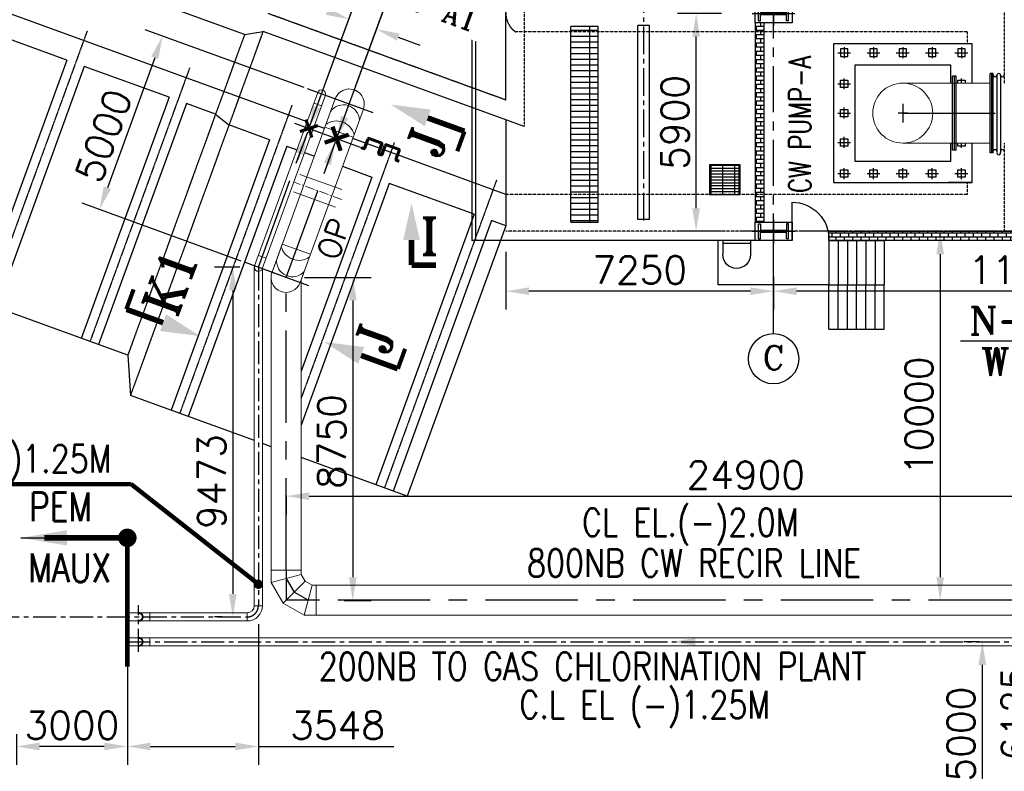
# Model space of a CAD drawing. Header units: inches. Extents: x -341304 to 31571016, y -692717 to 2132253.
# Tile 95 of 256: x 338793 to 365459, y -318616 to -298251. Entities that reach past the tile are written whole.
import ezdxf
from ezdxf.enums import TextEntityAlignment as Align

# ---------------------------------------------------------------- set-up
doc = ezdxf.new("R2010")
doc.units = ezdxf.units.IN
doc.header["$MEASUREMENT"] = 0
for name, pattern in [('CENTER', [2, 1.25, -0.25, 0.25, -0.25]), ('CENTER2', [1.125, 0.75, -0.125, 0.125, -0.125]), ('DASHED2', [0.375, 0.25, -0.125]), ('HIDDEN', [0.375, 0.25, -0.125])]:
    doc.linetypes.add(name, pattern=pattern)
for name, color, linetype in [('0- CW RECIRCULATION', 4, 'DASHED2'), ('0-CL', 8, 'CENTER'), ('0-CW GAS CHLORINATION', 30, 'Continuous'), ('1A', 3, 'Continuous'), ('3', 2, 'HIDDEN'), ('7', 1, 'CENTER'), ('CEN', 1, 'CENTER'), ('CL', 8, 'CENTER'), ('CW PH Elevation', 8, 'Continuous'), ('CWPIPE', 3, 'CENTER'), ('DIM', 1, 'Continuous'), ('EQP0', 3, 'Continuous'), ('PH Plan', 7, 'Continuous'), ('Sump Plan', 7, 'Continuous'), ('text', 3, 'Continuous')]:
    doc.layers.add(name, color=color, linetype=linetype)
doc.styles.add('ROMANC', font='ROMANC.SHX')
doc.styles.add('ROMANS', font='romans')
doc.styles.add('ROMANT', font='romant', dxfattribs={"height": 5})
doc.styles.add('S1', font='ROMANS1')
doc.linetypes.add('FENCELINE1', pattern='A,0.25,-0.1,[133,ltypeshp.shx,S=0.1,R=0,X=-0.1,Y=0],-0.1,1', length=1.45)
doc.dimstyles.new('DIMS-1000', dxfattribs={"dimscale": 1000, "dimtxt": 2.5, "dimasz": 2.5, "dimexe": 1, "dimexo": 1, "dimgap": 1, "dimtad": 1, "dimdec": 0, "dimzin": 0, "dimdsep": 46, "dimtxsty": 'S1', "dimcen": 1, "dimclrd": 8, "dimclre": 8, "dimclrt": 3, "dimadec": 0, "dimazin": 0, "dimtfac": 1, "dimtdec": 0, "dimtix": 1, "dimtofl": 0, "dimtmove": 0, "dimatfit": 3, "dimfxl": 1, "dimtolj": 1, "dimtzin": 0, "dimarcsym": 0})
doc.dimstyles.new('User600', dxfattribs={"dimscale": 500, "dimtxt": 1.5, "dimasz": 1.25, "dimexe": 1, "dimexo": 1, "dimgap": 0.4, "dimtad": 1, "dimdec": 0, "dimzin": 0, "dimdsep": 46, "dimtxsty": 'ROMANS', "dimcen": 1, "dimclrd": 8, "dimclre": 8, "dimclrt": 3, "dimadec": 0, "dimazin": 0, "dimtfac": 1, "dimtdec": 0, "dimtix": 1, "dimtofl": 0, "dimtmove": 0, "dimatfit": 3, "dimfxl": 1, "dimtolj": 1, "dimtzin": 0, "dimarcsym": 0})

# ---------------------------------------------------------------- blocks, each defined once
blk = doc.blocks.new('*D287')
at = {"color": 8, "lineweight": -2, "transparency": 16777216}
for p, q in [((359209, -305108), (359209, -305108)), ((370709, -305103), (370709, -306108)), ((370084, -305608), (359834, -305608))]:
    blk.add_line(p, q, dxfattribs=at)
at = {"color": 8, "transparency": 16777216}
for points in [[(359834, -305503), (359834, -305712), (359209, -305608)], [(370084, -305503), (370084, -305712), (370709, -305608)]]:
    blk.add_solid(points, dxfattribs=at)
at = {"layer": 'Defpoints', "color": 0, "transparency": 16777216}
for p in [(370709, -304603), (359209, -305608), (359209, -305608)]:
    blk.add_point(p, dxfattribs=at)
at = {"color": 3, "transparency": 16777216, "insert": (366092, -305033), "char_height": 750, "attachment_point": 5, "style": 'ROMANS'}
blk.add_mtext('\\A1;11500', dxfattribs=at)
blk = doc.blocks.new('CW PUMP H COLU')
at = {"color": 254}
for p, q in [((-2122704, -102753), (-2122704, -102350)), ((-2122704, -102350), (-2122653, -102350)), ((-2122653, -102350), (-2122653, -102526)), ((-2121895, -102350), (-2121946, -102350)), ((-2121946, -102350), (-2121946, -102526)), ((-2121895, -102753), (-2121895, -102350)), ((-2122653, -102526), (-2121946, -102526)), ((-2122653, -102753), (-2122653, -102577)), ((-2122653, -102577), (-2121946, -102577)), ((-2121946, -102753), (-2121946, -102577)), ((-2122704, -102753), (-2122653, -102753)), ((-2121895, -102753), (-2121946, -102753))]:
    blk.add_line(p, q, dxfattribs=at)
blk.add_lwpolyline([(-2121799, -102802), (-2122799, -102802), (-2122799, -102302), (-2121799, -102302)], close=True, dxfattribs=at)
at = {"layer": 'CL'}
for p, q in [((-2122299, -102221), (-2122299, -102883)), ((-2122878, -102552), (-2121721, -102552))]:
    blk.add_line(p, q, dxfattribs=at)
blk = doc.blocks.new('Comm CWPH')
at = {"layer": 'PH Plan'}
h = blk.add_hatch(dxfattribs=at)
h.set_pattern_fill('BRICK', color=254, scale=450, style=0)
h.set_pattern_definition([(0, (1181372.89, 38951.36), (0, 112.5), []), (90, (1181372.9, 38951.36), (-225, 1e-14), [112.5, -112.5]), (90, (1181485.4, 38951.36), (-225, 1e-14), [-112.5, 112.5])])
h.paths.add_polyline_path([(-645592, -44751), (-645842, -44751), (-645842, -39351), (-645592, -39351)])
h = blk.add_hatch(dxfattribs=at)
h.set_pattern_fill('GRATE', color=254, scale=5000, style=0)
h.set_pattern_definition([(0, (-1197983.35, -5891.47), (0, 156.25), []), (90, (-1197983.35, -5891.47), (-625, 4e-14), [])])
h.paths.add_polyline_path([(-641339, -39454), (-640599, -39454), (-640599, -44754), (-641340, -44754)])
h = blk.add_hatch(dxfattribs=at)
h.set_pattern_fill('BRICK', color=254, scale=450, style=0)
h.set_pattern_definition([(0, (1181352.89, 5002.58), (0, 112.5), []), (90, (1181352.9, 5002.58), (-225, 1e-14), [112.5, -112.5]), (90, (1181465.4, 5002.58), (-225, 1e-14), [-112.5, 112.5])])
h.paths.add_polyline_path([(-657092, -45001), (-657092, -45251), (-647592, -45251), (-647592, -45001)])
at = {"color": 8, "linetype": 'CENTER2', "ltscale": 1000}
blk.add_line((-642579, -44706), (-642579, 108), dxfattribs=at)
at = {"color": 7}
for p, q in [((-644592, -46450), (-644592, -45252)), ((-647592, -46450), (-644592, -46450))]:
    blk.add_line(p, q, dxfattribs=at)
at = {"layer": 'CW PH Elevation'}
blk.add_line((-646742, -45005), (-646742, -45001), dxfattribs=at)
at = {"layer": 'EQP0'}
for p, q in [((-645467, -45251), (-644717, -45251)), ((-645467, -45251), (-645467, -45632)), ((-645467, -45329), (-644717, -45329)), ((-644717, -45251), (-644717, -45632))]:
    blk.add_line(p, q, dxfattribs=at)
blk.add_arc((-645092, -45632), 375, 180, 0, dxfattribs=at)
at = {"layer": 'PH Plan', "color": 254, "linetype": 'CENTER', "ltscale": 1000}
for p, q in [((-646092, -47774), (-646092, 10496)), ((-658092, -45001), (-645183, -45001))]:
    blk.add_line(p, q, dxfattribs=at)
at = {"layer": 'PH Plan', "color": 254}
for p, q in [((-638022, -4809), (-638022, -45252)), ((-637922, -4809), (-637922, -45252)), ((-642737, -39422), (-642420, -39422)), ((-642737, -44684), (-642737, -39422)), ((-642420, -44684), (-642420, -39422)), ((-641340, -44754), (-641340, -39454)), ((-641340, -39454), (-640599, -39454)), ((-640599, -44754), (-640599, -39454)), ((-645187, -43219), (-644387, -43219)), ((-645187, -43298), (-644387, -43298)), ((-645187, -43377), (-644387, -43377)), ((-645187, -43457), (-644387, -43457)), ((-645040, -44002), (-645040, -43202)), ((-644723, -44002), (-644723, -43202)), ((-644405, -44002), (-644405, -43202)), ((-645187, -43536), (-644387, -43536)), ((-645187, -43615), (-644387, -43615)), ((-645187, -43695), (-644387, -43695)), ((-645187, -43774), (-644387, -43774)), ((-645187, -43854), (-644387, -43854)), ((-642737, -44684), (-642420, -44684)), ((-640599, -44754), (-641340, -44754)), ((-647123, -45005), (-647123, -45001)), ((-647592, -45250), (-649092, -45250)), ((-649092, -45250), (-649092, -46450)), ((-648842, -45250), (-648842, -46450)), ((-648592, -45250), (-648592, -46450)), ((-648342, -45250), (-648342, -46450)), ((-648092, -45250), (-648092, -46450)), ((-647842, -45250), (-647842, -46450)), ((-647592, -45250), (-647592, -46450)), ((-647592, -45250), (-647592, -46450)), ((-647592, -46450), (-649092, -46450)), ((-649092, -47650), (-649092, -46450)), ((-648842, -47650), (-648842, -46450)), ((-648592, -47650), (-648592, -46450)), ((-648342, -47650), (-648342, -46450)), ((-648092, -47650), (-648092, -46450)), ((-647842, -47650), (-647842, -46450)), ((-647592, -47650), (-647592, -46450)), ((-647592, -47650), (-647592, -46450)), ((-647592, -47650), (-649092, -47650))]:
    blk.add_line(p, q, dxfattribs=at)
at = {"layer": 'PH Plan'}
for p, q in [((-645187, -43933), (-644387, -43933)), ((-646592, -44214), (-646592, -45251))]:
    blk.add_line(p, q, dxfattribs=at)
at = {"layer": 'PH Plan', "color": 254, "linetype": 'FENCELINE1', "ltscale": 750}
blk.add_line((-645592, -45251), (-637922, -45251), dxfattribs=at)
at = {"layer": 'PH Plan', "color": 254}
for points in [[(-645842, -39351), (-645592, -39351), (-645592, -44751), (-645842, -44751)], [(-645187, -43202), (-644387, -43202), (-644387, -44002), (-645187, -44002)], [(-645158, -43202), (-644358, -43202), (-644358, -44002), (-645158, -44002)], [(-657092, -45251), (-647592, -45251), (-647592, -45001), (-657092, -45001)]]:
    blk.add_lwpolyline(points, close=True, dxfattribs=at)
blk.add_arc((-646592, -45215), 1001, 90.0268, 182.083, dxfattribs=at)
at = {"color": 1, "extrusion": (0, 0, -1), "zscale": -1}
for p in [(2768392, 63451), (2768392, 57551)]:
    blk.add_blockref('CW PUMP H COLU', p, dxfattribs=at)
blk = doc.blocks.new('*D202')
at = {"color": 8, "lineweight": -2, "transparency": 16777216}
for p, q in [((364776, -315109), (364363, -315109)), ((364863, -315734), (364863, -319484)), ((362893, -320109), (365363, -320109))]:
    blk.add_line(p, q, dxfattribs=at)
at = {"color": 8, "transparency": 16777216}
for points in [[(364759, -315734), (364967, -315734), (364863, -315109)], [(364759, -319484), (364967, -319484), (364863, -320109)]]:
    blk.add_solid(points, dxfattribs=at)
at = {"layer": 'Defpoints', "color": 0, "transparency": 16777216}
for p in [(365276, -315109), (362393, -320109, 0), (364863, -320109)]:
    blk.add_point(p, dxfattribs=at)
at = {"color": 3, "transparency": 16777216, "insert": (364288, -317609), "char_height": 750, "attachment_point": 5, "rotation": 90, "style": 'ROMANS'}
blk.add_mtext('\\A1;5000', dxfattribs=at)
blk = doc.blocks.new('*D203')
at = {"color": 8, "lineweight": -2, "transparency": 16777216}
for p, q in [((363223, -303984), (363223, -303984)), ((363723, -304609), (363723, -313359))]:
    blk.add_line(p, q, dxfattribs=at)
at = {"color": 8, "transparency": 16777216}
for points in [[(363619, -304609), (363827, -304609), (363723, -303984)], [(363619, -313359), (363827, -313359), (363723, -313984)]]:
    blk.add_solid(points, dxfattribs=at)
at = {"layer": 'Defpoints', "color": 0, "transparency": 16777216}
for p in [(363723, -303984), (363723, -313984), (363723, -313984)]:
    blk.add_point(p, dxfattribs=at)
at = {"color": 3, "transparency": 16777216, "insert": (363148, -308984), "char_height": 750, "attachment_point": 5, "rotation": 90, "style": 'ROMANS'}
blk.add_mtext('\\A1;10000', dxfattribs=at)
blk = doc.blocks.new('*D204')
at = {"color": 8, "lineweight": -2, "transparency": 16777216}
for p, q in [((365935, -313984), (365833, -313984)), ((366333, -314609), (366333, -319484)), ((362893, -320109), (366833, -320109))]:
    blk.add_line(p, q, dxfattribs=at)
at = {"color": 8, "transparency": 16777216}
for points in [[(366229, -314609), (366437, -314609), (366333, -313984)], [(366229, -319484), (366437, -319484), (366333, -320109)]]:
    blk.add_solid(points, dxfattribs=at)
at = {"layer": 'Defpoints', "color": 0, "transparency": 16777216}
for p in [(366435, -313984), (362393, -320109, 0), (366333, -320109)]:
    blk.add_point(p, dxfattribs=at)
at = {"color": 3, "transparency": 16777216, "insert": (365758, -317046), "char_height": 750, "attachment_point": 5, "rotation": 90, "style": 'ROMANS'}
blk.add_mtext('\\A1;6125', dxfattribs=at)
blk = doc.blocks.new('*D210')
at = {"color": 8, "lineweight": -2, "transparency": 16777216}
for p, q in [((357800, -298084), (356613, -298084)), ((357113, -303359), (357113, -298709)), ((357800, -303984), (356613, -303984))]:
    blk.add_line(p, q, dxfattribs=at)
at = {"color": 8, "transparency": 16777216}
for points in [[(357009, -298709), (357217, -298709), (357113, -298084)], [(357009, -303359), (357217, -303359), (357113, -303984)]]:
    blk.add_solid(points, dxfattribs=at)
at = {"layer": 'Defpoints', "color": 0, "transparency": 16777216}
for p in [(357113, -298084), (358300, -298084), (358300, -303984)]:
    blk.add_point(p, dxfattribs=at)
at = {"color": 3, "transparency": 16777216, "insert": (356538, -301034), "char_height": 750, "attachment_point": 5, "rotation": 90, "style": 'ROMANS'}
blk.add_mtext('\\A1;5900', dxfattribs=at)
blk = doc.blocks.new('*D374')
at = {"color": 8, "lineweight": -2, "transparency": 16777216}
for p, q in [((351959, -304545), (351959, -306108)), ((359209, -305219), (359209, -306108)), ((358584, -305608), (352584, -305608))]:
    blk.add_line(p, q, dxfattribs=at)
at = {"color": 8, "transparency": 16777216}
for points in [[(352584, -305503), (352584, -305712), (351959, -305608)], [(358584, -305503), (358584, -305712), (359209, -305608)]]:
    blk.add_solid(points, dxfattribs=at)
at = {"layer": 'Defpoints', "color": 0, "transparency": 16777216}
for p in [(351959, -304045), (359209, -304719), (351959, -305608)]:
    blk.add_point(p, dxfattribs=at)
at = {"color": 3, "transparency": 16777216, "insert": (355584, -305033), "char_height": 750, "attachment_point": 5, "style": 'ROMANS'}
blk.add_mtext('\\A1;7250', dxfattribs=at)
blk = doc.blocks.new('A$C6F09064F')
at = {"color": 2, "linetype": 'CENTER'}
for p, q in [((57474, -14440), (57559, -14205)), ((57920, -14310), (57592, -14190)), ((57850, -14577), (57935, -14342)), ((57944, -14611), (58029, -14376)), ((58390, -14481), (58061, -14361)), ((57385, -14434), (57442, -14455)), ((57854, -14605), (57912, -14626)), ((57922, -14630), (57865, -14609)), ((58320, -14748), (58405, -14513)), ((58392, -14801), (58335, -14780))]:
    blk.add_line(p, q, dxfattribs=at)
for centre, start, end in [((57583, -14214), 70, 160), ((57912, -14333), 340, 70), ((58053, -14385), 70, 160), ((57450, -14431), 250, 340), ((57873, -14585), 160, 250), ((57920, -14602), 250, 340), ((58382, -14504), 340, 70), ((58343, -14756), 160, 250)]:
    blk.add_arc(centre, 25, start, end, dxfattribs=at)
at = {"layer": '1A'}
for p, q in [((61293, -13146), (61293, 13146)), ((55908, -13740), (34543, -5961)), ((54217, -11368), (47778, -9024)), ((49400, -12062), (47521, -11378)), ((54217, -11368), (54717, -11284)), ((61793, -13860), (54717, -11284)), ((49400, -12062), (47023, -18593)), ((49870, -12233), (47493, -18764)), ((52172, -13071), (49870, -12233)), ((52172, -13071), (49795, -19602)), ((52642, -13242), (50265, -19773)), ((53430, -13529), (52642, -13242)), ((53430, -13529), (53793, -13821)), ((54893, -14221), (53793, -13821)), ((56381, -13912), (56114, -13814)), ((61293, -13678), (61293, -16551)), ((54893, -14221), (52225, -21551)), ((55363, -14392), (52694, -21722)), ((55363, -14392), (55634, -14491)), ((61293, -15700), (57145, -14190)), ((55840, -14566), (56107, -14663)), ((56871, -14941), (57665, -15231)), ((57665, -15231), (55749, -20492)), ((58135, -15402), (55749, -21954)), ((60437, -16240), (58135, -15402)), ((61293, -15700), (61293, -16551)), ((60437, -16240), (57769, -23569)), ((60907, -16411), (58238, -23740)), ((61293, -16551), (60907, -16411)), ((61293, -16551), (58625, -23881)), ((51053, -20060), (44614, -17716)), ((51053, -20060), (51125, -21150)), ((54482, -22372), (51125, -21150)), ((54936, -22538), (54701, -22452)), ((58625, -23881), (55749, -22834))]:
    blk.add_line(p, q, dxfattribs=at)
at = {"layer": '3'}
for p, q in [((61793, 15684), (61793, -13860)), ((74793, -8914), (74793, -12687)), ((61293, -13146), (54854, -10802)), ((54217, -11368), (51053, -20060)), ((54717, -11284), (51125, -21150)), ((73793, -11300), (61563, -11300)), ((73793, -11625), (73793, -11300)), ((74793, -14313), (74793, -16700)), ((73793, -15700), (73793, -15375)), ((73793, -15700), (61293, -15700)), ((74793, -16700), (61293, -16700))]:
    blk.add_line(p, q, dxfattribs=at)
blk.add_arc((61891, -10800), 598, 123.2227, 236.7773, dxfattribs=at)
at = {"layer": '7'}
for p, q in [((49956, -11267), (47258, -18678)), ((52728, -12276), (50030, -19687)), ((55500, -13285), (52460, -21636)), ((58272, -14295), (55749, -21223)), ((61044, -15304), (58004, -23655))]:
    blk.add_line(p, q, dxfattribs=at)
at = {"layer": 'EQP0'}
for p, q in [((57450, -14431), (57536, -14196)), ((57497, -14448), (57583, -14214)), ((57912, -14333), (57583, -14214)), ((57929, -14286), (57600, -14167)), ((57826, -14568), (57912, -14333)), ((57873, -14585), (57959, -14350)), ((57920, -14602), (58006, -14367)), ((57967, -14619), (58053, -14385)), ((58382, -14504), (58053, -14385)), ((58399, -14457), (58070, -14338)), ((57376, -14457), (57393, -14410)), ((57376, -14457), (57433, -14478)), ((57393, -14410), (57450, -14431)), ((57846, -14628), (57863, -14581)), ((57846, -14628), (57903, -14649)), ((57914, -14653), (57856, -14632)), ((57863, -14581), (57920, -14602)), ((57931, -14606), (57873, -14585)), ((57914, -14653), (57931, -14606)), ((58296, -14739), (58382, -14504)), ((58343, -14756), (58429, -14521)), ((58383, -14824), (58326, -14803)), ((58401, -14777), (58343, -14756)), ((58383, -14824), (58401, -14777))]:
    blk.add_line(p, q, dxfattribs=at)
for centre, start, end in [((57583, -14214), 70, 160), ((57912, -14333), 340, 70), ((58053, -14385), 70, 160), ((57450, -14431), 250, 340), ((57873, -14585), 160, 250), ((57920, -14602), 250, 340), ((58382, -14504), 340, 70), ((58343, -14756), 160, 250)]:
    blk.add_arc(centre, 50, start, end, dxfattribs=at)
blk = doc.blocks.new('*D377')
at = {"color": 8, "lineweight": -2, "transparency": 16777216}
for p, q in [((341709, -314934), (341709, -318443)), ((338709, -317609), (338709, -318443)), ((341084, -317943), (339334, -317943))]:
    blk.add_line(p, q, dxfattribs=at)
at = {"color": 8, "transparency": 16777216}
for points in [[(339334, -317838), (339334, -318047), (338709, -317943)], [(341084, -317838), (341084, -318047), (341709, -317943)]]:
    blk.add_solid(points, dxfattribs=at)
at = {"layer": 'Defpoints', "color": 0, "transparency": 16777216}
for p in [(341709, -314434), (338709, -317109, 0), (338709, -317943)]:
    blk.add_point(p, dxfattribs=at)
at = {"color": 3, "transparency": 16777216, "insert": (340209, -317368), "char_height": 750, "attachment_point": 5, "style": 'ROMANS'}
blk.add_mtext('\\A1;3000', dxfattribs=at)
blk = doc.blocks.new('*D263')
at = {"color": 8, "lineweight": -2, "transparency": 16777216}
for p, q in [((346502, -300092), (342194, -298524)), ((342450, -299282), (341167, -302806)), ((344792, -304791), (340483, -303222))]:
    blk.add_line(p, q, dxfattribs=at)
at = {"color": 8, "transparency": 16777216}
for points in [[(342352, -299246), (342548, -299318), (342663, -298695)], [(341069, -302770), (341265, -302841), (340953, -303393)]]:
    blk.add_solid(points, dxfattribs=at)
at = {"layer": 'Defpoints', "color": 0, "transparency": 16777216}
for p in [(346972, -300263), (340953, -303393), (345262, -304962)]:
    blk.add_point(p, dxfattribs=at)
at = {"color": 3, "transparency": 16777216, "insert": (341067, -301398), "char_height": 750, "attachment_point": 5, "rotation": 69.995, "style": 'ROMANS'}
blk.add_mtext('\\A1;5000', dxfattribs=at)
blk = doc.blocks.new('*D264')
at = {"color": 8, "lineweight": -2, "transparency": 16777216}
for p, q in [((347118, -298022), (342288, -296264)), ((347139, -299792), (347877, -297766)), ((347891, -300066), (348628, -298040)), ((349045, -298724), (349632, -298938))]:
    blk.add_line(p, q, dxfattribs=at)
at = {"color": 8, "transparency": 16777216}
for points in [[(347154, -297925), (347083, -298120), (347706, -298236)], [(349080, -298626), (349009, -298822), (348457, -298510)]]:
    blk.add_solid(points, dxfattribs=at)
at = {"layer": 'Defpoints', "color": 0, "transparency": 16777216}
for p in [(348457, -298510), (346968, -300262), (347720, -300535)]:
    blk.add_point(p, dxfattribs=at)
at = {"color": 3, "transparency": 16777216, "insert": (343579, -296122), "char_height": 750, "attachment_point": 5, "rotation": 339.995, "style": 'ROMANS'}
blk.add_mtext('\\A1;800', dxfattribs=at)
blk = doc.blocks.new('*D383')
at = {"color": 8, "lineweight": -2, "transparency": 16777216}
for p, q in [((345258, -314629), (345258, -318443)), ((342334, -317943), (344633, -317943)), ((345258, -317943), (348925, -317943))]:
    blk.add_line(p, q, dxfattribs=at)
at = {"color": 8, "transparency": 16777216}
for points in [[(342334, -317838), (342334, -318047), (341709, -317943)], [(344633, -317838), (344633, -318047), (345258, -317943)]]:
    blk.add_solid(points, dxfattribs=at)
at = {"layer": 'Defpoints', "color": 0, "transparency": 16777216}
for p in [(345258, -314129), (341709, -317943), (345258, -317943)]:
    blk.add_point(p, dxfattribs=at)
at = {"color": 3, "transparency": 16777216, "insert": (347404, -317368), "char_height": 750, "attachment_point": 5, "style": 'ROMANS'}
blk.add_mtext('\\A1;3548', dxfattribs=at)
blk = doc.blocks.new('*D282')
at = {"layer": 'Defpoints', "color": 0, "transparency": 16777216}
for p in [(346009, -310646), (370909, -311160), (370909, -311160)]:
    blk.add_point(p, dxfattribs=at)
at = {"layer": 'DIM', "color": 8, "lineweight": -2, "transparency": 16777216}
for p, q in [((346009, -311146), (346009, -311660)), ((346634, -311160), (370284, -311160))]:
    blk.add_line(p, q, dxfattribs=at)
at = {"layer": 'DIM', "color": 8, "transparency": 16777216}
for points in [[(346634, -311056), (346634, -311264), (346009, -311160)], [(370284, -311056), (370284, -311264), (370909, -311160)]]:
    blk.add_solid(points, dxfattribs=at)
at = {"layer": 'DIM', "color": 3, "transparency": 16777216, "insert": (358459, -310585), "char_height": 750, "attachment_point": 5, "style": 'ROMANS'}
blk.add_mtext('\\A1;24900', dxfattribs=at)
blk = doc.blocks.new('*D406')
at = {"layer": 'Defpoints', "color": 0, "transparency": 16777216}
for p in [(345258, -304960), (344565, -314434), (344780, -314434)]:
    blk.add_point(p, dxfattribs=at)
at = {"layer": 'DIM', "color": 8, "lineweight": -2, "transparency": 16777216}
for p, q in [((344758, -304960), (344065, -304960)), ((344565, -305585), (344565, -313809)), ((344280, -314434), (344065, -314434))]:
    blk.add_line(p, q, dxfattribs=at)
at = {"layer": 'DIM', "color": 8, "transparency": 16777216}
for points in [[(344460, -305585), (344669, -305585), (344565, -304960)], [(344460, -313809), (344669, -313809), (344565, -314434)]]:
    blk.add_solid(points, dxfattribs=at)
at = {"layer": 'DIM', "color": 3, "transparency": 16777216, "insert": (343990, -310765), "char_height": 750, "attachment_point": 5, "rotation": 90, "style": 'ROMANS'}
blk.add_mtext('\\A1;9473', dxfattribs=at)
blk = doc.blocks.new('*D407')
at = {"layer": 'Defpoints', "color": 0, "transparency": 16777216}
for p in [(346009, -305234), (347080, -313984), (347815, -313984)]:
    blk.add_point(p, dxfattribs=at)
at = {"layer": 'DIM', "color": 8, "lineweight": -2, "transparency": 16777216}
for p, q in [((346509, -305234), (348315, -305234)), ((347815, -305859), (347815, -313359)), ((347580, -313984), (348315, -313984))]:
    blk.add_line(p, q, dxfattribs=at)
at = {"layer": 'DIM', "color": 8, "transparency": 16777216}
for points in [[(347711, -305859), (347919, -305859), (347815, -305234)], [(347711, -313359), (347919, -313359), (347815, -313984)]]:
    blk.add_solid(points, dxfattribs=at)
at = {"layer": 'DIM', "color": 3, "transparency": 16777216, "insert": (347240, -309683), "char_height": 750, "attachment_point": 5, "rotation": 90, "style": 'ROMANS'}
blk.add_mtext('\\A1;8750', dxfattribs=at)
blk = doc.blocks.new('A$C38D84FB9')
at = {"layer": 'CWPIPE', "color": 1, "ltscale": 1000, "const_width": 75}
for points in [[(0, 0), (-162, 162)], [(0, 0), (162, 162)], [(0, 0), (-162, -162)], [(0, 0), (162, -162)]]:
    blk.add_lwpolyline(points, dxfattribs=at)

msp = doc.modelspace()

# ---------------------------------------------------------------- linework, layer by layer
at = {"color": 20}
for p, q in [((360947.5, -299145.4), (361296.2, -299145.4)), ((361121.9, -298996.8), (361121.9, -299294)), ((361741.3, -299145.4), (362090, -299145.4)), ((361915.6, -298996.8), (361915.6, -299294)), ((362535, -299145.4), (362883.7, -299145.4)), ((362709.4, -298996.8), (362709.4, -299294)), ((363328.8, -299145.4), (363677.5, -299145.4)), ((363503.1, -298996.8), (363503.1, -299294)), ((364122.5, -299145.4), (364471.2, -299145.4)), ((364296.9, -298996.8), (364296.9, -299294)), ((360947.5, -299989.8), (361296.2, -299989.8)), ((361121.9, -300138.3), (361121.9, -299841.2)), ((364296.9, -299970.5), (364296.9, -299841.2)), ((360947.5, -300783.5), (361296.2, -300783.5)), ((361121.9, -300932.1), (361121.9, -300634.9)), ((360947.5, -301577.3), (361296.2, -301577.3)), ((361121.9, -301725.8), (361121.9, -301428.7)), ((364296.9, -301725.8), (364296.9, -301596.5)), ((361121.9, -302570.2), (361121.9, -302273.1)), ((361915.6, -302570.2), (361915.6, -302273.1)), ((362709.4, -302570.2), (362709.4, -302273.1)), ((363503.1, -302570.2), (363503.1, -302273.1)), ((364296.9, -302570.2), (364296.9, -302273.1)), ((364584.4, -302658.5), (364584.4, -302171.2)), ((360947.5, -302421.7), (361296.2, -302421.7)), ((361741.3, -302421.7), (362090, -302421.7)), ((362535, -302421.7), (362883.7, -302421.7)), ((363328.8, -302421.7), (363677.5, -302421.7)), ((364122.5, -302421.7), (364471.2, -302421.7)), ((364584.4, -302658.5), (363940.9, -302658.5))]:
    msp.add_line(p, q, dxfattribs=at)
at = {"color": 7}
msp.add_line((359209.4, -306107.7), (359209.4, -304314.1), dxfattribs=at)
at = {"color": 3}
for points in [[(364584.4, -299970.5), (364584.4, -298908.5), (360834.4, -298908.5), (360834.4, -302658.5), (364584.4, -302658.5), (364584.4, -301596.5)], [(364009.4, -299970.5), (364009.4, -299483.5), (361409.4, -299483.5), (361409.4, -302083.5), (364009.4, -302083.5), (364009.4, -301596.5)]]:
    msp.add_lwpolyline(points, dxfattribs=at)
at = {"color": 20}
for points in [[(361021.9, -299245.4), (361221.9, -299245.4), (361221.9, -299045.4), (361021.9, -299045.4)], [(361815.6, -299245.4), (362015.6, -299245.4), (362015.6, -299045.4), (361815.6, -299045.4)], [(362609.4, -299245.4), (362809.4, -299245.4), (362809.4, -299045.4), (362609.4, -299045.4)], [(363403.1, -299245.4), (363603.1, -299245.4), (363603.1, -299045.4), (363403.1, -299045.4)], [(364196.9, -299245.4), (364396.9, -299245.4), (364396.9, -299045.4), (364196.9, -299045.4)], [(361021.9, -299889.8), (361221.9, -299889.8), (361221.9, -300089.8), (361021.9, -300089.8)], [(361021.9, -300683.5), (361221.9, -300683.5), (361221.9, -300883.5), (361021.9, -300883.5)], [(361021.9, -301477.3), (361221.9, -301477.3), (361221.9, -301677.3), (361021.9, -301677.3)], [(361021.9, -302321.7), (361221.9, -302321.7), (361221.9, -302521.7), (361021.9, -302521.7)], [(361815.6, -302321.7), (362015.6, -302321.7), (362015.6, -302521.7), (361815.6, -302521.7)], [(362609.4, -302321.7), (362809.4, -302321.7), (362809.4, -302521.7), (362609.4, -302521.7)], [(363403.1, -302321.7), (363603.1, -302321.7), (363603.1, -302521.7), (363403.1, -302521.7)], [(364196.9, -302321.7), (364396.9, -302321.7), (364396.9, -302521.7), (364196.9, -302521.7)]]:
    msp.add_lwpolyline(points, close=True, dxfattribs=at)
for points in [[(364196.9, -299970.5), (364196.9, -299889.8), (364396.9, -299889.8), (364396.9, -299970.5)], [(364396.9, -301596.5), (364396.9, -301677.3), (364196.9, -301677.3), (364196.9, -301596.5)]]:
    msp.add_lwpolyline(points, dxfattribs=at)
at = {"color": 2}
for points, const_width in [([(339462.9, -312290.4), (341709.4, -312290.4)], 150), ([(341709.4, -315784.8), (341709.4, -312290.4)], 125)]:
    msp.add_lwpolyline(points, dxfattribs=dict(at, const_width=const_width))
at = {"color": 7, "const_width": 250}
msp.add_lwpolyline([(341834.4, -312290.4, 1), (341584.4, -312290.4, 1)], format="xyb", close=True, dxfattribs=at)
at = {"layer": '0- CW RECIRCULATION', "linetype": 'ByBlock', "lineweight": 9, "ltscale": 2500}
for p, q in [((345627.4, -305094.7), (347337.9, -300396.4)), ((346391.3, -305372.8), (348101.9, -300674.5)), ((347823.6, -301438.4), (347059.6, -301160.3)), ((347823.7, -301438.5), (347059.8, -301160.4)), ((347519, -302856.7), (346379.7, -302442.1)), ((347347.9, -303326.6), (346208.7, -302911.9)), ((345627.5, -305094.8), (345905.5, -304330.8)), ((346669.5, -304608.9), (345905.5, -304330.8)), ((346391.4, -305372.8), (346669.5, -304608.9)), ((345713.3, -304858.8), (345627.4, -305094.7)), ((345602.9, -313170.5), (345602.9, -305233.8)), ((346477.3, -305136.9), (346391.3, -305372.8)), ((346415.9, -313170.5), (346415.9, -305305.5)), ((345602.9, -313170.5), (345602.9, -313497.3)), ((346415.9, -313170.5), (345602.9, -313170.5)), ((346415.9, -313279.4), (345602.9, -313497.3)), ((346415.9, -313170.5), (346415.9, -313279.4)), ((346415.9, -313279.4), (346524.8, -313468.1)), ((345602.9, -313497.3), (345929.6, -314063.2)), ((346524.8, -313468.1), (345929.6, -314063.2)), ((346713.5, -313577), (346495.6, -314390)), ((346713.5, -313577), (346524.8, -313468.1)), ((346822.4, -313577), (346713.5, -313577)), ((346822.4, -313577), (377909.4, -313577)), ((346822.4, -313577), (346822.4, -314390)), ((346495.6, -314390), (345929.6, -314063.2)), ((346822.4, -314390), (346495.6, -314390)), ((346822.4, -314390), (377909.4, -314390))]:
    msp.add_line(p, q, dxfattribs=at)
for centre, radius, start, end in [((347719.7, -300535.4), 406.5, 339.99992, 159.99992), ((347719.9, -300535.5), 406.5, 339.99503, 160.00558), ((347562.7, -300989), 430.9, 2.18018, 143.87875), ((347372.7, -301488.8, 0), 492.8, 14.42477, 125.56514), ((346356.4, -304280.4, 0), 492.8, 194.42982, 305.57018), ((346180.7, -304785.4), 430.9, 176.04741, 317.76438), ((346009.4, -305233.8), 406.5, 159.99503, 339.99503)]:
    msp.add_arc(centre, radius, start, end, dxfattribs=at)
at = {"layer": '0-CL', "lineweight": -3, "ltscale": 2000}
for p, q in [((348369.6, -300772), (346588.2, -300123.5)), ((345257.6, -304960.1), (346968.2, -300261.8)), ((346009.4, -305233.8), (347719.9, -300535.5)), ((362709.4, -300783.5), (374977.1, -300783.5)), ((348027.5, -301711.7), (346246.1, -301063.1)), ((346627.9, -305459), (344879.1, -304822.3)), ((346456.7, -305396.1), (345542.7, -305063.4)), ((346009.4, -313170.5), (346009.4, -305233.8)), ((346009.4, -313170.5), (346009.4, -313983.5)), ((346009.4, -313388.4), (346227.2, -313765.7)), ((346604.5, -313983.5), (346227.2, -313765.7)), ((346822.4, -313983.5), (346009.4, -313983.5)), ((377909.4, -313983.5), (346822.4, -313983.5))]:
    msp.add_line(p, q, dxfattribs=at)
at = {"layer": '0-CL', "lineweight": -3, "ltscale": 500}
for p, q in [((345257.6, -304960.1), (345257.6, -314128.5)), ((342014.4, -315381.8), (342014.4, -314110.1)), ((330155, -314433.5), (344952.6, -314433.5)), ((341709.4, -315108.5), (376209.4, -315108.5))]:
    msp.add_line(p, q, dxfattribs=at)
msp.add_arc((344952.6, -314128.5), 305, 270, 0, dxfattribs=at)
at = {"layer": '0-CW GAS CHLORINATION', "linetype": 'Continuous', "lineweight": 9, "ltscale": 2500}
for p, q in [((345154.7, -304922.7), (346865.2, -300224.4)), ((345360.6, -304997.6), (347071.1, -300299.3)), ((346966.7, -300585.9), (346760.8, -300511)), ((345464.9, -304711.1), (345259, -304636.1)), ((345148.1, -304960.1), (345148.1, -314128.5)), ((345367.2, -304979.5), (345367.2, -314128.5)), ((341709.4, -314324), (344952.6, -314324)), ((342319.4, -314543.1), (342319.4, -314324)), ((344952.6, -314324), (344952.6, -314543.1)), ((345148.1, -314128.5), (345367.2, -314128.5)), ((341709.4, -314543.1), (344952.6, -314543.1)), ((341709.4, -314999), (376209.4, -314999)), ((342319.4, -315218.1), (342319.4, -314999)), ((341709.4, -315218.1), (376099.9, -315218.1))]:
    msp.add_line(p, q, dxfattribs=at)
at = {"layer": '0-CW GAS CHLORINATION', "linetype": 'Continuous', "lineweight": 9, "ltscale": 2500, "const_width": 50}
for points in [[(342014.4, -314543.1, 1.0000008), (342014.4, -314324)], [(342014.4, -315218.1, 1.0000008), (342014.4, -314999)]]:
    msp.add_lwpolyline(points, format="xyb", dxfattribs=at)
at = {"layer": '0-CW GAS CHLORINATION', "linetype": 'Continuous', "lineweight": 9, "ltscale": 2500}
for centre, radius, start, end in [((346968.1, -300261.9), 109.5, 339.99503, 159.99503), ((345257.6, -304960.2), 109.5, 159.99503, 339.99503), ((344952.6, -314128.5), 195.4, 270, 0), ((344952.6, -314128.5), 414.6, 270, 0)]:
    msp.add_arc(centre, radius, start, end, dxfattribs=at)
at = {"layer": '0-CW GAS CHLORINATION', "linetype": 'Continuous', "ltscale": 100}
msp.add_solid([(357090.8, -315003), (357090.8, -315214), (356458, -315108.5)], dxfattribs=at)
at = {"layer": 'CEN', "color": 254, "linetype": 'CENTER', "lineweight": 9, "ltscale": 200}
msp.add_line((347520, -303123.1), (346207.7, -302645.5), dxfattribs=at)
at = {"layer": 'CW PH Elevation', "color": 20}
for p, q in [((365072.4, -301859.6), (365072.4, -299707.5)), ((365072.4, -301859.6), (365072.4, -299707.5)), ((365117.4, -299707.5), (365072.4, -299707.5)), ((365159.4, -299707.5), (365117.4, -299707.5)), ((365159.4, -299707.5), (365117.4, -299707.5)), ((365117.4, -301859.6), (365117.4, -299707.5)), ((365117.4, -301859.6), (365117.4, -299707.5)), ((365159.4, -301859.6), (365159.4, -299707.5)), ((365159.4, -301859.6), (365159.4, -299707.5)), ((364059.4, -301783.5), (364059.4, -299783.5)), ((364159.4, -299783.5), (364059.4, -299783.5)), ((364059.4, -301783.5), (364059.4, -299783.5)), ((364159.4, -299783.5), (364059.4, -299783.5)), ((364109.4, -301783.5), (364109.4, -299783.5)), ((364109.4, -301783.5), (364109.4, -299783.5)), ((364159.4, -301783.5), (364159.4, -299783.5)), ((364159.4, -301783.5), (364159.4, -299783.5)), ((365260.6, -299762.7), (365260.6, -301852.7)), ((365260.6, -299762.7), (365260.6, -301852.7)), ((365358, -299763.9), (365358, -301853.8)), ((365358, -299763.9), (365358, -301853.8)), ((364159.4, -301783.5), (364059.4, -301783.5)), ((364159.4, -301783.5), (364059.4, -301783.5)), ((365117.4, -301859.6), (365072.4, -301859.6)), ((365117.4, -301859.6), (365075.4, -301859.6)), ((365159.4, -301859.6), (365117.4, -301859.6)), ((365159.4, -301859.6), (365117.4, -301859.6))]:
    msp.add_line(p, q, dxfattribs=at)
for centre, radius, start, end in [((365309.4, -299756.6), 49.2, 351.54433, 187.04438), ((365309.4, -299756.6), 49.2, 351.54433, 187.04438), ((365209.8, -299747.8), 52.9, 197.63379, 343.72453), ((365209.8, -299747.8), 52.9, 197.63379, 343.72453), ((365409, -299747.8), 52.9, 196.27547, 342.36621), ((365409, -299747.8), 52.9, 196.27547, 342.36621), ((365209.8, -301819.2), 52.9, 16.27547, 162.36621), ((365209.8, -301819.2), 52.9, 16.27547, 162.36621), ((365309.4, -301861.3), 49.2, 172.95562, 8.45567), ((365309.4, -301861.3), 49.2, 172.95562, 8.45567), ((365409, -301819.2), 52.9, 17.63379, 163.72453), ((365409, -301819.2), 52.9, 17.63379, 163.72453)]:
    msp.add_arc(centre, radius, start, end, dxfattribs=at)
at = {"layer": 'CWPIPE', "color": 4, "linetype": 'Continuous', "lineweight": 9, "ltscale": 2500}
for p, q in [((362677.4, -299971.1), (365072.4, -299971)), ((362711.5, -301596.5), (365072.4, -301596.5))]:
    msp.add_line(p, q, dxfattribs=at)
msp.add_circle((362709.4, -300783.5), 813, dxfattribs=at)
at = {"layer": 'PH Plan', "color": 254}
msp.add_circle((359209.4, -307438.3), 681, dxfattribs=at)
at = {"layer": 'Sump Plan'}
for p, q in [((362834.4, -300783.5), (362584.4, -300783.5)), ((362834.4, -300783.5), (362584.4, -300783.5)), ((362709.4, -300533.5), (362709.4, -301033.5)), ((362709.4, -300533.5), (362709.4, -301033.5))]:
    msp.add_line(p, q, dxfattribs=at)
at = {"layer": 'text', "color": 1}
for points, const_width in [([(350836, -301274.7), (349844.1, -300913.7)], 150), ([(350840.1, -301276.2), (350643.5, -301816.4)], 112.5), ([(349406, -304900.6), (349406, -304218.8)], 150), ([(349406, -304900.6), (350068.2, -304900.6)], 150), ([(341681.8, -306098.5), (341878.5, -305558.4)], 112.5), ([(341685.9, -306100), (342677.7, -306461.2)], 150), ([(349035.6, -307710), (349232.2, -307169.7)], 112.5), ([(349031.5, -307708.5), (348039.6, -307347.4)], 150)]:
    msp.add_lwpolyline(points, dxfattribs=dict(at, const_width=const_width))
for points in [[(349926.2, -300688.2, 3939.9), (349762, -301139.2, 3939.9), (348846.9, -300550.8, 3939.9)], [(349631, -304218.8, 4924.9), (349181, -304218.8, 4924.9), (349406, -303223.9, 4924.9)], [(342595.6, -306686.7, 3939.9), (342759.8, -306235.7, 3939.9), (343674.8, -306824.3, 3939.9)], [(347957.5, -307573, 3939.9), (348121.7, -307121.9, 3939.9), (347042.5, -306984.5, 3939.9)]]:
    msp.add_solid(points, dxfattribs=at)

# ---------------------------------------------------------------- block references
at = {"color": 7, "xscale": -1}
msp.add_blockref('Comm CWPH', (-286882.9, -258982.9), dxfattribs=at)
at = {"color": 20}
msp.add_blockref('A$C6F09064F', (290666.5, -287283.5), dxfattribs=at)
at = {"layer": 'CWPIPE', "ltscale": 1000, "rotation": 333.4529930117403}
for p, xscale, yscale, zscale in [((346625.5, -301201.1), 1.125, 1.125, 1.125), ((347377, -301474.8), 1.5, 1.5, 1.5)]:
    msp.add_blockref('A$C38D84FB9', p, dxfattribs=dict(at, xscale=xscale, yscale=yscale, zscale=zscale))

# ---------------------------------------------------------------- texts
at = {"color": 3, "lineweight": -2, "style": 'ROMANT'}
for s, p in [('N-425M', (366679.7, -306402.3, -70.2)), ('W-45M', (366679.7, -307523.1, -70.2))]:
    msp.add_text(s, height=750, dxfattribs=at).set_placement(p, align=Align.MIDDLE_CENTER)
at = {"layer": 'EQP0', "style": 'ROMANS'}
msp.add_text(' OP', height=600, rotation=69.99503, dxfattribs=at).set_placement((347250, -305198, 35984.3))
at = {"layer": 'PH Plan', "color": 254, "style": 'ROMANC'}
msp.add_text('C', height=650, dxfattribs=at).set_placement((359209.4, -307409.6), align=Align.MIDDLE)
at = {"layer": 'text', "style": 'ROMANS', "width": 0.75}
msp.add_text('CW PUMP-A', height=600, rotation=90, dxfattribs=at).set_placement((360222.3, -302949.9, 35984.3))
at = {"layer": 'text', "color": 20, "style": 'ROMANT'}
for s, rotation, p in [('J', 70, (350173.2, -302066.4, 5171.1)), ('K1', 69.99007, (343027.8, -306366.5, 5171.1)), ('J', 70, (348772.1, -307391.9, 5171.1))]:
    msp.add_text(s, height=1000, rotation=rotation, dxfattribs=at).set_placement(p)
msp.add_text('I', height=1000, dxfattribs=at).set_placement((349631.1, -304622.5, 6566.5))
at = {"layer": 'text', "lineweight": 25, "style": 'ROMANS', "width": 0.8}
for s, height, p in [('EL.(-)1.25M', 750, (336289.1, -310523.9, -22858.2)), ('PEM', 780, (339047.6, -311838.5, 36726.9)), ('CL EL.(-)2.0M', 750, (354024.2, -312245.3, -22858.2)), ('MAUX', 780, (339025.6, -313493, 36726.9)), ('800NB CW RECIR LINE', 750, (352532.7, -313346.6, -22858.2)), ('200NB TO GAS CHLORINATION PLANT', 750, (346891.7, -316146.4, -22858.2)), ('C.L EL (-)1.25M', 750, (352326.8, -317187, 35984.3))]:
    msp.add_text(s, height=height, dxfattribs=at).set_placement(p)

# ---------------------------------------------------------------- dimensions: what is measured, and where the dimension line sits
at = {"color": 230}
for base, p1, p2, angle, picture, middle in [((348457.3, -298510), (346968.2, -300261.8), (347719.9, -300535.5), 339.99503, '*D264', (343381.9, -296662.2)), ((340953, -303392.9), (346972.3, -300263.3), (345261.8, -304961.6), 249.99503, '*D263', (341607.5, -301595.1))]:
    dim = msp.add_linear_dim(base=base, p1=p1, p2=p2, angle=angle, dimstyle='User600', dxfattribs=at)
    dim.commit()
    dim.dimension.update_dxf_attribs({"geometry": picture, "text_midpoint": middle, "dimtype": 161})
at = {"color": 7}
for base, p1, p2, picture, middle in [((357113.1, -298083.5), (358300.3, -303983.5), (358300.3, -298083.5), '*D210', (356538.1, -301033.5)), ((363722.9, -313983.5), (363722.9, -303983.5), (363722.9, -313983.5), '*D203', (363147.9, -308983.5)), ((366333, -320108.5), (366434.9, -313983.5), (362393, -320108.5, 0), '*D204', (365758, -317046)), ((364863, -320108.5), (365275.5, -315108.5), (362393, -320108.5, 0), '*D202', (364288, -317608.5))]:
    dim = msp.add_linear_dim(base=base, p1=p1, p2=p2, angle=90, dimstyle='User600', dxfattribs=at)
    dim.commit()
    dim.dimension.update_dxf_attribs({"geometry": picture, "text_midpoint": middle})
dim = msp.add_linear_dim(base=(351959.4, -305607.7), p1=(359209.4, -304719.4), p2=(351959.4, -304044.6), dimstyle='User600')
dim.commit()
dim.dimension.update_dxf_attribs({"geometry": '*D374', "text_midpoint": (355584.4, -305032.7)})
dim = msp.add_linear_dim(base=(359209.4, -305607.7), p1=(370709.4, -304602.6), p2=(359209.4, -305607.7), angle=180, dimstyle='User600')
dim.commit()
dim.dimension.update_dxf_attribs({"geometry": '*D287', "text_midpoint": (366092.1, -305607.7), "dimtype": 160})
at = {"color": 230}
for base, p1, p2, picture, middle in [((345257.6, -317942.7), (341709.4, -317942.7), (345257.6, -314128.5), '*D383', (347404, -317942.7)), ((338709.4, -317942.7), (341709.4, -314433.5), (338709.4, -317108.5, 0), '*D377', (340209.4, -317942.7))]:
    dim = msp.add_linear_dim(base=base, p1=p1, p2=p2, dimstyle='User600', dxfattribs=at)
    dim.commit()
    dim.dimension.update_dxf_attribs({"geometry": picture, "text_midpoint": middle, "dimtype": 160})
at = {"layer": 'DIM', "color": 230}
for base, p1, p2, picture, middle in [((344564.6, -314433.5), (345257.6, -304960.1), (344779.6, -314433.5), '*D406', (344564.6, -310765.3)), ((347815, -313983.5), (346009.4, -305233.8), (347079.7, -313983.5), '*D407', (347815, -309682.8))]:
    dim = msp.add_linear_dim(base=base, p1=p1, p2=p2, angle=90, dimstyle='User600', dxfattribs=at)
    dim.commit()
    dim.dimension.update_dxf_attribs({"geometry": picture, "text_midpoint": middle, "dimtype": 160})
dim = msp.add_linear_dim(base=(370909.4, -311159.9), p1=(346009.4, -310646.1), p2=(370909.4, -311159.9), dimstyle='User600', dxfattribs=at)
dim.commit()
dim.dimension.update_dxf_attribs({"geometry": '*D282', "text_midpoint": (358459.4, -310584.9)})

# ---------------------------------------------------------------- leaders
at = {"color": 230}
for points in [[(346624.2, -301201.5), (348229.9, -296794.1)], [(347377, -301474.8), (348705.7, -297827.8)]]:
    msp.add_leader(points, dimstyle='User600', dxfattribs=at)
for points, override in [([(346588.8, -301295.5), (346315.1, -302047.2)], {"dimgap": 0.4, "dimtad": 0}), ([(347340.5, -301569.2), (347066.9, -302320.9)], {"dimgap": 0.4, "dimtad": 0}), ([(345257.6, -313548.4), (341813.7, -310837.1), (336336.4, -310837.1)], {"dimasz": 0.5, "dimgap": 0.4, "dimtad": 0, "dimldrblk": 'Dot', "dimlwd": 65535})]:
    msp.add_leader(points, dimstyle='User600', override=override, dxfattribs=at)
at = {"color": 7}
msp.add_leader([(370709.4, -303983.5), (369115.5, -306965.8), (364271.6, -306965.8)], dimstyle='User600', dxfattribs=at)
msp.add_leader([(338821.1, -312290.4), (341709.4, -312290.4)], dimstyle='DIMS-1000', override={"dimasz": 1.25, "dimclrd": 2})

# ---------------------------------------------------------------- next in the draw order: wipeouts: each hides what was drawn before it
msp.add_wipeout([(347974.4, -297680), (351316.9, -298896.9), (351665.8, -297938.5), (348323.3, -296721.6)]).translate(0, 0, 32044.4).dxf.layer = 'EQP0'

# ---------------------------------------------------------------- next in the draw order: texts
at = {"layer": 'EQP0', "color": 20, "style": 'ROMANC', "width": 0.9}
msp.add_text('CWR-A1', height=600, rotation=339.99503, dxfattribs=at).set_placement((348171, -297528.1, 32044.4))

doc.saveas('drawing.dxf')
